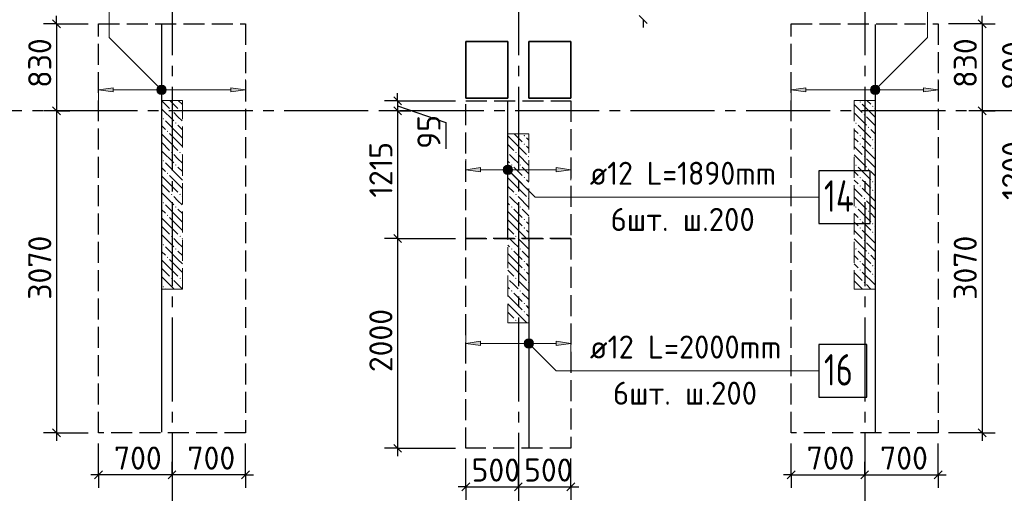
# Model space of a CAD drawing. Header units: millimetres. Extents: x 40580 to 1930067, y -240640 to 81020.
# Tile 113 of 256: x 477735 to 487117, y -216810 to -212295. Entities that reach past the tile are written whole.
import ezdxf

# ---------------------------------------------------------------- set-up
doc = ezdxf.new("R2010")
doc.units = ezdxf.units.MM
for name, pattern in [('______2', [270, 200, -70]), ('______5', [1100, 800, -100, 100, -100]), ('CENTER', [2, 1.25, -0.25, 0.25, -0.25])]:
    doc.linetypes.add(name, pattern=pattern)
for name, color, linetype, lineweight in [('Standard', 7, 'Continuous', 25), ('ДОП Верх по У', 7, 'Continuous', 25), ('ЖБ Перекрытие верхний уровень', 7, 'Continuous', 35), ('ОСИ', 7, 'CENTER', 15), ('Позиционная метка номер позиции', 7, 'Continuous', 13), ('Примечания', 7, 'Continuous', 13)]:
    doc.layers.add(name, color=color, linetype=linetype, lineweight=lineweight)
doc.layers.add('ЖБ Пилон', color=7, linetype='______2', lineweight=13, true_color=0xa0a0a0)
doc.styles.add('ISOCPEUR', font='isocpeur.ttf')

msp = doc.modelspace()

# ---------------------------------------------------------------- hatches: boundary and pattern name
at = {"layer": 'ДОП Верх по У', "linetype": 'Continuous', "lineweight": 13, "transparency": 33554687}
for points in [[(478626.8, -212983.9), (478486.8, -212963.9), (478626.8, -212943.9)], [(485226.8, -212983.9), (485086.8, -212963.9), (485226.8, -212943.9)], [(482126.8, -213745), (481986.8, -213725), (482126.8, -213705)], [(482126.8, -215401), (481986.8, -215381), (482126.8, -215361)]]:
    msp.add_hatch(color=7, dxfattribs=at).paths.add_polyline_path(points, flags=16)
for points in [[(479054.6, -212982.6), (479054.6, -212945.1), (479049.3, -212963.9)], [(479054.6, -212945.1), (479068.1, -212996.1), (479068.1, -212931.6)], [(479054.6, -212945.1), (479054.6, -212982.6), (479068.1, -212996.1)], [(479068.1, -212931.6), (479086.8, -213001.3), (479086.8, -212926.4)], [(479068.1, -212931.6), (479068.1, -212996.1), (479086.8, -213001.3)], [(479086.8, -212926.4), (479086.8, -213001.3), (479105.6, -212996.1)], [(479086.8, -212926.4), (479105.6, -212996.1), (479105.6, -212931.6)], [(479105.6, -212931.6), (479105.6, -212996.1), (479119.1, -212982.6)], [(479105.6, -212931.6), (479119.1, -212982.6), (479119.1, -212945.1)], [(479119.1, -212945.1), (479119.1, -212982.6), (479124.3, -212963.9)], [(479746.8, -212983.9), (479886.8, -212963.9), (479746.8, -212943.9)], [(485854.6, -212982.6), (485854.6, -212945.1), (485849.3, -212963.9)], [(485854.6, -212945.1), (485868.1, -212996.1), (485868.1, -212931.6)], [(485854.6, -212945.1), (485854.6, -212982.6), (485868.1, -212996.1)], [(485868.1, -212931.6), (485886.8, -213001.3), (485886.8, -212926.4)], [(485868.1, -212931.6), (485868.1, -212996.1), (485886.8, -213001.3)], [(485886.8, -212926.4), (485886.8, -213001.3), (485905.6, -212996.1)], [(485886.8, -212926.4), (485905.6, -212996.1), (485905.6, -212931.6)], [(485905.6, -212931.6), (485905.6, -212996.1), (485919.1, -212982.6)], [(485905.6, -212931.6), (485919.1, -212982.6), (485919.1, -212945.1)], [(485919.1, -212945.1), (485919.1, -212982.6), (485924.3, -212963.9)], [(486346.8, -212983.9), (486486.8, -212963.9), (486346.8, -212943.9)], [(482354.6, -213743.8), (482354.6, -213706.3), (482349.3, -213725)], [(482354.6, -213706.3), (482368.1, -213757.3), (482368.1, -213692.8)], [(482354.6, -213706.3), (482354.6, -213743.8), (482368.1, -213757.3)], [(482368.1, -213692.8), (482386.8, -213762.5), (482386.8, -213687.5)], [(482368.1, -213692.8), (482368.1, -213757.3), (482386.8, -213762.5)], [(482386.8, -213687.5), (482386.8, -213762.5), (482405.6, -213757.3)], [(482386.8, -213687.5), (482405.6, -213757.3), (482405.6, -213692.8)], [(482405.6, -213692.8), (482405.6, -213757.3), (482419.1, -213743.8)], [(482405.6, -213692.8), (482419.1, -213743.8), (482419.1, -213706.3)], [(482419.1, -213706.3), (482419.1, -213743.8), (482424.3, -213725)], [(482846.8, -213745), (482986.8, -213725), (482846.8, -213705)], [(482554.6, -215399.8), (482554.6, -215362.3), (482549.3, -215381)], [(482554.6, -215362.3), (482568.1, -215413.3), (482568.1, -215348.8)], [(482554.6, -215362.3), (482554.6, -215399.8), (482568.1, -215413.3)], [(482568.1, -215348.8), (482586.8, -215418.5), (482586.8, -215343.5)], [(482568.1, -215348.8), (482568.1, -215413.3), (482586.8, -215418.5)], [(482586.8, -215343.5), (482586.8, -215418.5), (482605.6, -215413.3)], [(482586.8, -215343.5), (482605.6, -215413.3), (482605.6, -215348.8)], [(482605.6, -215348.8), (482605.6, -215413.3), (482619.1, -215399.8)], [(482605.6, -215348.8), (482619.1, -215399.8), (482619.1, -215362.3)], [(482619.1, -215362.3), (482619.1, -215399.8), (482624.3, -215381)], [(482846.8, -215401), (482986.8, -215381), (482846.8, -215361)]]:
    msp.add_hatch(color=7, dxfattribs=at).paths.add_polyline_path(points)
at = {"layer": 'ЖБ Пилон', "linetype": 'Continuous', "lineweight": -3, "transparency": 33554687}
for points in [[(485737.3, -213080.7), (485743.8, -213074.2), (485750.3, -213080.7), (485743.8, -213087.2)], [(485857.3, -213120.7), (485863.8, -213114.2), (485870.3, -213120.7), (485863.8, -213127.2)], [(479097.3, -213240.7), (479103.8, -213234.2), (479110.3, -213240.7), (479103.8, -213247.2)], [(479177.3, -213160.7), (479183.8, -213154.2), (479190.3, -213160.7), (479183.8, -213167.2)], [(479257.3, -213160.7), (479263.8, -213154.2), (479270.3, -213160.7), (479263.8, -213167.2)], [(485777.3, -213200.7), (485783.8, -213194.2), (485790.3, -213200.7), (485783.8, -213207.2)], [(479217.3, -213280.7), (479223.8, -213274.2), (479230.3, -213280.7), (479223.8, -213287.2)], [(485697.3, -213280.7), (485703.8, -213274.2), (485710.3, -213280.7), (485703.8, -213287.2)], [(485817.3, -213320.7), (485823.8, -213314.2), (485830.3, -213320.7), (485823.8, -213327.2)], [(479137.3, -213360.7), (479143.8, -213354.2), (479150.3, -213360.7), (479143.8, -213367.2)], [(482537.3, -213400.7), (482543.8, -213394.2), (482550.3, -213400.7), (482543.8, -213407.2)], [(485737.3, -213400.7), (485743.8, -213394.2), (485750.3, -213400.7), (485743.8, -213407.2)], [(482537.3, -213480.7), (482543.8, -213474.2), (482550.3, -213480.7), (482543.8, -213487.2)], [(485737.3, -213480.7), (485743.8, -213474.2), (485750.3, -213480.7), (485743.8, -213487.2)], [(485857.3, -213440.7), (485863.8, -213434.2), (485870.3, -213440.7), (485863.8, -213447.2)], [(485857.3, -213520.7), (485863.8, -213514.2), (485870.3, -213520.7), (485863.8, -213527.2)], [(479177.3, -213560.7), (479183.8, -213554.2), (479190.3, -213560.7), (479183.8, -213567.2)], [(479257.3, -213560.7), (479263.8, -213554.2), (479270.3, -213560.7), (479263.8, -213567.2)], [(482386.8, -213557.3), (482390.3, -213560.7), (482386.8, -213564.2)], [(482457.3, -213560.7), (482463.8, -213554.2), (482470.3, -213560.7), (482463.8, -213567.2)], [(482577.3, -213600.7), (482583.8, -213594.2), (482586.8, -213597.3), (482586.8, -213604.2), (482583.8, -213607.2)], [(485777.3, -213600.7), (485783.8, -213594.2), (485790.3, -213600.7), (485783.8, -213607.2)], [(479097.3, -213640.7), (479103.8, -213634.2), (479110.3, -213640.7), (479103.8, -213647.2)], [(479217.3, -213680.7), (479223.8, -213674.2), (479230.3, -213680.7), (479223.8, -213687.2)], [(482417.3, -213680.7), (482423.8, -213674.2), (482430.3, -213680.7), (482423.8, -213687.2)], [(482497.3, -213680.7), (482503.8, -213674.2), (482510.3, -213680.7), (482503.8, -213687.2)], [(485697.3, -213680.7), (485703.8, -213674.2), (485710.3, -213680.7), (485703.8, -213687.2)], [(479137.3, -213760.7), (479143.8, -213754.2), (479150.3, -213760.7), (479143.8, -213767.2)], [(482537.3, -213800.7), (482543.8, -213794.2), (482550.3, -213800.7), (482543.8, -213807.2)], [(485737.3, -213800.7), (485743.8, -213794.2), (485750.3, -213800.7), (485743.8, -213807.2)], [(485817.3, -213720.7), (485823.8, -213714.2), (485830.3, -213720.7), (485823.8, -213727.2)], [(482537.3, -213880.7), (482543.8, -213874.2), (482550.3, -213880.7), (482543.8, -213887.2)], [(485737.3, -213880.7), (485743.8, -213874.2), (485750.3, -213880.7), (485743.8, -213887.2)], [(485857.3, -213840.7), (485863.8, -213834.2), (485870.3, -213840.7), (485863.8, -213847.2)], [(479177.3, -213960.7), (479183.8, -213954.2), (479190.3, -213960.7), (479183.8, -213967.2)], [(479257.3, -213960.7), (479263.8, -213954.2), (479270.3, -213960.7), (479263.8, -213967.2)], [(482386.8, -213957.3), (482390.3, -213960.7), (482386.8, -213964.2)], [(482457.3, -213960.7), (482463.8, -213954.2), (482470.3, -213960.7), (482463.8, -213967.2)], [(482577.3, -214000.7), (482583.8, -213994.2), (482586.8, -213997.3), (482586.8, -214004.2), (482583.8, -214007.2)], [(485777.3, -214000.7), (485783.8, -213994.2), (485790.3, -214000.7), (485783.8, -214007.2)], [(485857.3, -213920.7), (485863.8, -213914.2), (485870.3, -213920.7), (485863.8, -213927.2)], [(479097.3, -214040.7), (479103.8, -214034.2), (479110.3, -214040.7), (479103.8, -214047.2)], [(479217.3, -214080.7), (479223.8, -214074.2), (479230.3, -214080.7), (479223.8, -214087.2)], [(482417.3, -214080.7), (482423.8, -214074.2), (482430.3, -214080.7), (482423.8, -214087.2)], [(482497.3, -214080.7), (482503.8, -214074.2), (482510.3, -214080.7), (482503.8, -214087.2)], [(485697.3, -214080.7), (485703.8, -214074.2), (485710.3, -214080.7), (485703.8, -214087.2)], [(479137.3, -214160.7), (479143.8, -214154.2), (479150.3, -214160.7), (479143.8, -214167.2)], [(485817.3, -214120.7), (485823.8, -214114.2), (485830.3, -214120.7), (485823.8, -214127.2)], [(482537.3, -214200.7), (482543.8, -214194.2), (482550.3, -214200.7), (482543.8, -214207.2)], [(482537.3, -214280.7), (482543.8, -214274.2), (482550.3, -214280.7), (482543.8, -214287.2)], [(485737.3, -214200.7), (485743.8, -214194.2), (485750.3, -214200.7), (485743.8, -214207.2)], [(485737.3, -214280.7), (485743.8, -214274.2), (485750.3, -214280.7), (485743.8, -214287.2)], [(485857.3, -214240.7), (485863.8, -214234.2), (485870.3, -214240.7), (485863.8, -214247.2)], [(479177.3, -214360.7), (479183.8, -214354.2), (479190.3, -214360.7), (479183.8, -214367.2)], [(479257.3, -214360.7), (479263.8, -214354.2), (479270.3, -214360.7), (479263.8, -214367.2)], [(482386.8, -214357.3), (482390.3, -214360.7), (482386.8, -214364.2)], [(482457.3, -214360.7), (482463.8, -214354.2), (482470.3, -214360.7), (482463.8, -214367.2)], [(485857.3, -214320.7), (485863.8, -214314.2), (485870.3, -214320.7), (485863.8, -214327.2)], [(479097.3, -214440.7), (479103.8, -214434.2), (479110.3, -214440.7), (479103.8, -214447.2)], [(482577.3, -214400.7), (482583.8, -214394.2), (482586.8, -214397.3), (482586.8, -214404.2), (482583.8, -214407.2)], [(485777.3, -214400.7), (485783.8, -214394.2), (485790.3, -214400.7), (485783.8, -214407.2)], [(479137.3, -214560.7), (479143.8, -214554.2), (479150.3, -214560.7), (479143.8, -214567.2)], [(479217.3, -214480.7), (479223.8, -214474.2), (479230.3, -214480.7), (479223.8, -214487.2)], [(482417.3, -214480.7), (482423.8, -214474.2), (482430.3, -214480.7), (482423.8, -214487.2)], [(482497.3, -214480.7), (482503.8, -214474.2), (482510.3, -214480.7), (482503.8, -214487.2)], [(485697.3, -214480.7), (485703.8, -214474.2), (485710.3, -214480.7), (485703.8, -214487.2)], [(485817.3, -214520.7), (485823.8, -214514.2), (485830.3, -214520.7), (485823.8, -214527.2)], [(482537.3, -214600.7), (482543.8, -214594.2), (482550.3, -214600.7), (482543.8, -214607.2)], [(485737.3, -214600.7), (485743.8, -214594.2), (485750.3, -214600.7), (485743.8, -214607.2)], [(485857.3, -214640.7), (485863.8, -214634.2), (485870.3, -214640.7), (485863.8, -214647.2)], [(482537.3, -214680.7), (482543.8, -214674.2), (482550.3, -214680.7), (482543.8, -214687.2)], [(485737.3, -214680.7), (485743.8, -214674.2), (485750.3, -214680.7), (485743.8, -214687.2)], [(485857.3, -214720.7), (485863.8, -214714.2), (485870.3, -214720.7), (485863.8, -214727.2)], [(479097.3, -214840.7), (479103.8, -214834.2), (479110.3, -214840.7), (479103.8, -214847.2)], [(479177.3, -214760.7), (479183.8, -214754.2), (479190.3, -214760.7), (479183.8, -214767.2)], [(479257.3, -214760.7), (479263.8, -214754.2), (479270.3, -214760.7), (479263.8, -214767.2)], [(482386.8, -214757.3), (482390.3, -214760.7), (482386.8, -214764.2)], [(482457.3, -214760.7), (482463.8, -214754.2), (482470.3, -214760.7), (482463.8, -214767.2)], [(482577.3, -214800.7), (482583.8, -214794.2), (482586.8, -214797.3), (482586.8, -214804.2), (482583.8, -214807.2)], [(485777.3, -214800.7), (485783.8, -214794.2), (485790.3, -214800.7), (485783.8, -214807.2)], [(482417.3, -214880.7), (482423.8, -214874.2), (482430.3, -214880.7), (482423.8, -214887.2)], [(482497.3, -214880.7), (482503.8, -214874.2), (482510.3, -214880.7), (482503.8, -214887.2)], [(482537.3, -215000.7), (482543.8, -214994.2), (482550.3, -215000.7), (482543.8, -215007.2)], [(482537.3, -215080.7), (482543.8, -215074.2), (482550.3, -215080.7), (482543.8, -215087.2)], [(482386.8, -215157.3), (482390.3, -215160.7), (482386.8, -215164.2)], [(482457.3, -215160.7), (482463.8, -215154.2), (482470.3, -215160.7), (482463.8, -215167.2)]]:
    msp.add_hatch(color=7, dxfattribs=at).paths.add_polyline_path(points, flags=16)
at = {"layer": 'Позиционная метка номер позиции', "linetype": 'Continuous', "lineweight": 13, "transparency": 33554687}
for points in [[(479055, -212995.7), (479098.3, -212920.6), (479043.5, -212975.3)], [(479043.5, -212975.3), (479098.3, -212920.6), (479075.4, -212920.6)], [(479043.5, -212975.3), (479075.4, -212920.6), (479043.5, -212952.4)], [(479043.5, -212952.4), (479075.4, -212920.6), (479055, -212932)], [(479055, -212995.7), (479118.6, -212932), (479098.3, -212920.6)], [(479075.4, -213007.1), (479118.6, -212932), (479055, -212995.7)], [(479075.4, -213007.1), (479130.1, -212952.4), (479118.6, -212932)], [(479098.3, -213007.1), (479130.1, -212952.4), (479075.4, -213007.1)], [(479098.3, -213007.1), (479130.1, -212975.3), (479130.1, -212952.4)], [(485843.5, -212952.4), (485918.6, -212995.7), (485855, -212932)], [(485843.5, -212975.3), (485898.3, -213007.1), (485843.5, -212952.4)], [(485843.5, -212952.4), (485898.3, -213007.1), (485918.6, -212995.7)], [(485855, -212932), (485930.1, -212975.3), (485875.4, -212920.6)], [(485855, -212932), (485918.6, -212995.7), (485930.1, -212975.3)], [(485875.4, -212920.6), (485930.1, -212975.3), (485930.1, -212952.4)], [(485875.4, -212920.6), (485930.1, -212952.4), (485898.3, -212920.6)], [(485898.3, -212920.6), (485930.1, -212952.4), (485918.6, -212932)], [(479130.1, -212975.3), (479098.3, -213007.1), (479118.6, -212995.7)], [(485875.4, -213007.1), (485843.5, -212975.3), (485855, -212995.7)], [(485843.5, -212975.3), (485875.4, -213007.1), (485898.3, -213007.1)], [(482343.5, -213713.6), (482375.4, -213681.7), (482355, -213693.2)], [(482375.4, -213681.7), (482343.5, -213713.6), (482343.5, -213736.5)], [(482375.4, -213681.7), (482343.5, -213736.5), (482398.3, -213681.7)], [(482398.3, -213681.7), (482343.5, -213736.5), (482355, -213756.8)], [(482398.3, -213681.7), (482355, -213756.8), (482418.6, -213693.2)], [(482418.6, -213693.2), (482355, -213756.8), (482375.4, -213768.3)], [(482418.6, -213693.2), (482375.4, -213768.3), (482430.1, -213713.6)], [(482430.1, -213713.6), (482375.4, -213768.3), (482398.3, -213768.3)], [(482430.1, -213713.6), (482398.3, -213768.3), (482430.1, -213736.5)], [(482430.1, -213736.5), (482398.3, -213768.3), (482418.6, -213756.8)], [(482543.5, -215369.6), (482575.4, -215337.7), (482555, -215349.2)], [(482575.4, -215337.7), (482543.5, -215369.6), (482543.5, -215392.5)], [(482575.4, -215337.7), (482543.5, -215392.5), (482598.3, -215337.7)], [(482598.3, -215337.7), (482543.5, -215392.5), (482555, -215412.8)], [(482598.3, -215337.7), (482555, -215412.8), (482618.6, -215349.2)], [(482618.6, -215349.2), (482555, -215412.8), (482575.4, -215424.3)], [(482618.6, -215349.2), (482575.4, -215424.3), (482630.1, -215369.6)], [(482630.1, -215369.6), (482575.4, -215424.3), (482598.3, -215424.3)], [(482630.1, -215369.6), (482598.3, -215424.3), (482630.1, -215392.5)], [(482630.1, -215392.5), (482598.3, -215424.3), (482618.6, -215412.8)]]:
    msp.add_hatch(color=7, dxfattribs=at).paths.add_polyline_path(points)

# ---------------------------------------------------------------- linework, layer by layer
at = {"layer": 'Standard', "color": 7, "linetype": 'Continuous', "lineweight": 25, "transparency": 33554687}
for p, q in [((478049.3, -212296.4), (478124.3, -212371.4)), ((483639.5, -212256.4), (483714.5, -212331.4)), ((486867.8, -212296.4), (486942.8, -212371.4)), ((481299.3, -213031.5), (481374.3, -213106.5)), ((478049.3, -213126.4), (478124.3, -213201.3)), ((481299.3, -213126.4), (481374.3, -213201.3)), ((486867.8, -213126.4), (486942.8, -213201.3)), ((481299.3, -214343.5), (481374.3, -214418.5)), ((478049.3, -216196.4), (478124.3, -216271.4)), ((486867.8, -216196.4), (486942.8, -216271.4)), ((481299.3, -216343.5), (481374.3, -216418.5)), ((478524.3, -216596.4), (478449.3, -216671.4)), ((479224.3, -216596.4), (479149.3, -216671.4)), ((479924.3, -216596.4), (479849.3, -216671.4)), ((485049.3, -216671.4), (485124.3, -216596.4)), ((485749.3, -216671.4), (485824.3, -216596.4)), ((486449.3, -216671.4), (486524.3, -216596.4)), ((481949.3, -216785.4), (482024.3, -216710.4)), ((482449.3, -216785.4), (482524.3, -216710.4)), ((482949.3, -216785.4), (483024.3, -216710.4))]:
    msp.add_line(p, q, dxfattribs=at)
at = {"layer": 'Standard', "color": 7, "linetype": 'Continuous', "lineweight": -3, "transparency": 33554687}
for p, q in [((478086.8, -212333.9), (478086.8, -212258.9)), ((483677, -212293.9), (483677, -212368.9)), ((486905.3, -212333.9), (486905.3, -212258.9)), ((481336.8, -213069), (481336.8, -212994)), ((481336.8, -213069), (481336.8, -213163.9)), ((481336.8, -213116.4), (481794.7, -213275.5)), ((478086.8, -213163.9), (478086.8, -216233.9)), ((486905.3, -213163.9), (486905.3, -216233.9)), ((481794.7, -213275.5), (481794.7, -213525.6)), ((478086.8, -216233.9), (478086.8, -216308.9)), ((486905.3, -216233.9), (486905.3, -216308.9)), ((481336.8, -216381), (481336.8, -216456)), ((478486.8, -216633.9), (478411.8, -216633.9)), ((479186.8, -216633.9), (478486.8, -216633.9)), ((479886.8, -216633.9), (479186.8, -216633.9)), ((479886.8, -216633.9), (479961.8, -216633.9)), ((485086.8, -216633.9), (485011.8, -216633.9)), ((485086.8, -216633.9), (485786.8, -216633.9)), ((485786.8, -216633.9), (486486.8, -216633.9)), ((486486.8, -216633.9), (486561.8, -216633.9)), ((481986.8, -216747.9), (481911.8, -216747.9)), ((481986.8, -216747.9), (482486.8, -216747.9)), ((482486.8, -216747.9), (482986.8, -216747.9)), ((482986.8, -216747.9), (483061.8, -216747.9))]:
    msp.add_line(p, q, dxfattribs=at)
at = {"layer": 'Standard', "color": 251, "linetype": 'Continuous', "lineweight": -3, "true_color": 0x656565, "transparency": 33554687}
for p, q in [((478086.8, -212333.9), (477961.8, -212333.9)), ((478086.8, -212333.9), (478211.8, -212333.9)), ((478086.8, -212333.9), (478386.8, -212333.9)), ((486905.3, -212333.9), (486586.8, -212333.9)), ((486905.3, -212333.9), (486780.3, -212333.9)), ((486905.3, -212333.9), (487030.3, -212333.9)), ((481336.8, -213069), (481211.8, -213069)), ((481336.8, -213069), (481461.8, -213069)), ((481336.8, -213069), (481886.8, -213069)), ((478086.8, -213163.9), (477961.8, -213163.9)), ((478086.8, -213163.9), (478073.5, -213163.9)), ((478086.8, -213163.9), (478211.8, -213163.9)), ((481336.8, -213163.9), (481211.8, -213163.9)), ((481336.8, -213163.9), (481300, -213163.9)), ((481336.8, -213163.9), (481461.8, -213163.9)), ((486905.3, -213163.9), (486780.3, -213163.9)), ((486905.3, -213163.9), (487030.3, -213163.9)), ((486905.3, -213163.9), (486905.3, -213163.9)), ((481336.8, -214381), (481211.8, -214381)), ((481336.8, -214381), (481461.8, -214381)), ((478086.8, -216233.9), (477961.8, -216233.9)), ((478086.8, -216233.9), (478211.8, -216233.9)), ((478086.8, -216233.9), (478386.8, -216233.9)), ((486905.3, -216233.9), (486586.8, -216233.9)), ((486905.3, -216233.9), (486780.3, -216233.9)), ((486905.3, -216233.9), (487030.3, -216233.9)), ((478486.8, -216633.9), (478486.8, -216333.9)), ((479886.8, -216633.9), (479886.8, -216333.9)), ((485086.8, -216633.9), (485086.8, -216333.9)), ((486486.8, -216633.9), (486486.8, -216333.9)), ((481336.8, -216381), (481211.8, -216381)), ((481336.8, -216381), (481461.8, -216381)), ((481336.8, -216381), (481886.8, -216381)), ((478486.8, -216633.9), (478486.8, -216508.9)), ((479186.8, -216633.9), (479186.8, -216508.9)), ((479886.8, -216633.9), (479886.8, -216508.9)), ((481986.8, -216747.9), (481986.8, -216477.9)), ((482986.8, -216747.9), (482986.8, -216477.9)), ((485086.8, -216633.9), (485086.8, -216508.9)), ((485786.8, -216633.9), (485786.8, -216508.9)), ((486486.8, -216633.9), (486486.8, -216508.9)), ((478486.8, -216633.9), (478486.8, -216758.9)), ((479186.8, -216633.9), (479186.8, -216758.9)), ((479186.8, -216633.9), (479186.8, -216633.9)), ((479886.8, -216633.9), (479886.8, -216758.9)), ((481986.8, -216747.9), (481986.8, -216622.9)), ((482486.8, -216747.9), (482486.8, -216622.9)), ((482986.8, -216747.9), (482986.8, -216622.9)), ((485086.8, -216633.9), (485086.8, -216758.9)), ((485786.8, -216633.9), (485786.8, -216758.9)), ((485786.8, -216633.9), (485786.8, -216633.9)), ((486486.8, -216633.9), (486486.8, -216758.9)), ((481986.8, -216747.9), (481986.8, -216872.9)), ((482486.8, -216747.9), (482486.8, -216872.9)), ((482486.8, -216747.9), (482486.8, -216747.9)), ((482986.8, -216747.9), (482986.8, -216872.9))]:
    msp.add_line(p, q, dxfattribs=at)
at = {"layer": 'Standard', "color": 7, "linetype": 'Continuous', "lineweight": -3, "transparency": 33554687}
for points in [[(478086.8, -212333.9), (478086.8, -213038.1), (478086.8, -213038.1), (478086.8, -213163.9)], [(486905.3, -212333.9), (486905.3, -213032.8), (486905.3, -213032.8), (486905.3, -213163.9)], [(481336.8, -213163.9), (481336.8, -214061.6), (481336.8, -214061.6), (481336.8, -214381)], [(481336.8, -214381), (481336.8, -215583.4), (481336.8, -215583.4), (481336.8, -216381)]]:
    msp.add_lwpolyline(points, dxfattribs=at)
at = {"layer": 'Standard', "color": 251, "linetype": 'Continuous', "lineweight": -3, "true_color": 0x656565, "transparency": 33554687}
msp.add_lwpolyline([(481336.8, -214381), (481600.8, -214381), (481600.8, -214381), (481886.8, -214381)], dxfattribs=at)
at = {"layer": 'ДОП Верх по У', "color": 7, "linetype": 'Continuous', "lineweight": -3, "transparency": 33554687}
for p, q in [((479086.8, -212339.9), (479086.8, -216227.9)), ((485886.8, -212339.9), (485886.8, -216227.9)), ((482386.8, -214375), (482386.8, -213075)), ((482586.8, -214387), (482586.8, -216375))]:
    msp.add_line(p, q, dxfattribs=at)
at = {"layer": 'ДОП Верх по У', "color": 251, "linetype": 'Continuous', "lineweight": 13, "true_color": 0x494949, "transparency": 33554687}
for p, q in [((478486.8, -212963.9), (478486.8, -212863.9)), ((479886.8, -212963.9), (479886.8, -212863.9)), ((485086.8, -212963.9), (485086.8, -212863.9)), ((486486.8, -212963.9), (486486.8, -212863.9)), ((478486.8, -212963.9), (478626.8, -212943.9)), ((478626.8, -212943.9), (478626.8, -212983.9)), ((479086.8, -212926.4), (479086.8, -212926.4)), ((479886.8, -212963.9), (479746.8, -212943.9)), ((479746.8, -212943.9), (479746.8, -212983.9)), ((485086.8, -212963.9), (485226.8, -212943.9)), ((485226.8, -212943.9), (485226.8, -212983.9)), ((485886.8, -212926.4), (485886.8, -212926.4)), ((486486.8, -212963.9), (486346.8, -212943.9)), ((486346.8, -212943.9), (486346.8, -212983.9)), ((478626.8, -212983.9), (478486.8, -212963.9)), ((478486.8, -212963.9), (478486.8, -213063.9)), ((478486.8, -212963.9), (478486.8, -212963.9)), ((478626.8, -212963.9), (479056.8, -212963.9)), ((479086.8, -213001.3), (479086.8, -213001.3)), ((479116.8, -212963.9), (479746.8, -212963.9)), ((479746.8, -212983.9), (479886.8, -212963.9)), ((479886.8, -212963.9), (479886.8, -213063.9)), ((479886.8, -212963.9), (479886.8, -212963.9)), ((485226.8, -212983.9), (485086.8, -212963.9)), ((485086.8, -212963.9), (485086.8, -213063.9)), ((485086.8, -212963.9), (485086.8, -212963.9)), ((485226.8, -212963.9), (485856.8, -212963.9)), ((485886.8, -213001.3), (485886.8, -213001.3)), ((485916.8, -212963.9), (486346.8, -212963.9)), ((486346.8, -212983.9), (486486.8, -212963.9)), ((486486.8, -212963.9), (486486.8, -213063.9)), ((486486.8, -212963.9), (486486.8, -212963.9)), ((481986.8, -213725), (481986.8, -213625)), ((481986.8, -213725), (482126.8, -213705)), ((482126.8, -213705), (482126.8, -213745)), ((482386.8, -213687.5), (482386.8, -213687.5)), ((482986.8, -213725), (482846.8, -213705)), ((482846.8, -213705), (482846.8, -213745)), ((482986.8, -213725), (482986.8, -213625)), ((482126.8, -213745), (481986.8, -213725)), ((481986.8, -213725), (481986.8, -213825)), ((481986.8, -213725), (481986.8, -213725)), ((482126.8, -213725), (482356.8, -213725)), ((482386.8, -213762.5), (482386.8, -213762.5)), ((482416.8, -213725), (482846.8, -213725)), ((482846.8, -213745), (482986.8, -213725)), ((482986.8, -213725), (482986.8, -213825)), ((482986.8, -213725), (482986.8, -213725)), ((481986.8, -215381), (481986.8, -215281)), ((482986.8, -215381), (482986.8, -215281)), ((481986.8, -215381), (482126.8, -215361)), ((482126.8, -215401), (481986.8, -215381)), ((481986.8, -215381), (481986.8, -215481)), ((481986.8, -215381), (481986.8, -215381)), ((482126.8, -215361), (482126.8, -215401)), ((482126.8, -215381), (482556.8, -215381)), ((482586.8, -215343.5), (482586.8, -215343.5)), ((482616.8, -215381), (482846.8, -215381)), ((482986.8, -215381), (482846.8, -215361)), ((482846.8, -215361), (482846.8, -215401)), ((482846.8, -215401), (482986.8, -215381)), ((482986.8, -215381), (482986.8, -215481)), ((482986.8, -215381), (482986.8, -215381)), ((482586.8, -215418.5), (482586.8, -215418.5))]:
    msp.add_line(p, q, dxfattribs=at)
at = {"layer": 'ДОП Верх по У', "color": 7, "linetype": 'Continuous', "lineweight": 13, "transparency": 33554687}
for p, q in [((483148.4, -213986.6), (485190.4, -213986.6)), ((483148.4, -215642.6), (485234.4, -215642.6))]:
    msp.add_line(p, q, dxfattribs=at)
at = {"layer": 'ДОП Верх по У', "color": 7, "linetype": 'Continuous', "lineweight": 25, "transparency": 33554687}
for points in [[(485348.4, -214236.6), (485838.4, -214236.6), (485838.4, -213736.6), (485348.4, -213736.6), (485348.4, -214236.6)], [(485348.4, -215892.6), (485808.4, -215892.6), (485808.4, -215392.6), (485348.4, -215392.6), (485348.4, -215892.6)]]:
    msp.add_lwpolyline(points, dxfattribs=at)
at = {"layer": 'ДОП Верх по У', "color": 251, "linetype": 'Continuous', "lineweight": 13, "true_color": 0x494949, "transparency": 33554687}
for centre in [(479086.8, -212963.9), (485886.8, -212963.9), (482386.8, -213725), (482586.8, -215381)]:
    msp.add_circle(centre, 37.5, dxfattribs=at)
at = {"layer": 'ЖБ Перекрытие верхний уровень', "transparency": 33554687}
for p, q in [((482386.8, -212504), (481986.8, -212504)), ((481986.8, -212504), (481986.8, -213044)), ((482386.8, -213044), (482386.8, -212504)), ((482986.8, -212504), (482586.8, -212504)), ((482586.8, -212504), (482586.8, -213044)), ((482986.8, -213044), (482986.8, -212504)), ((481986.8, -213044), (482386.8, -213044)), ((482586.8, -213044), (482986.8, -213044))]:
    msp.add_line(p, q, dxfattribs=at)
at = {"layer": 'ЖБ Пилон', "color": 253, "linetype": '______2', "lineweight": 13, "true_color": 0xa0a0a0, "transparency": 33554687}
for p, q in [((479086.8, -213063.9), (479086.8, -214863.9)), ((479286.8, -213063.9), (479086.8, -213063.9)), ((479286.8, -214863.9), (479286.8, -213063.9)), ((485686.8, -213063.9), (485686.8, -214863.9)), ((485886.8, -213063.9), (485686.8, -213063.9)), ((485886.8, -214863.9), (485886.8, -213063.9)), ((482386.8, -213383.9), (482386.8, -215183.9)), ((482586.8, -213383.9), (482386.8, -213383.9)), ((482586.8, -215183.9), (482586.8, -213383.9)), ((479086.8, -214863.9), (479286.8, -214863.9)), ((485686.8, -214863.9), (485886.8, -214863.9)), ((482386.8, -215183.9), (482586.8, -215183.9))]:
    msp.add_line(p, q, dxfattribs=at)
at = {"layer": 'ЖБ Пилон', "color": 9, "linetype": 'Continuous', "lineweight": -3, "true_color": 0xc7c7c7, "transparency": 33554687}
for p, q in [((479086.8, -213143.8), (479203.8, -213260.7)), ((479086.9, -213063.9), (479163.8, -213140.7)), ((479166.9, -213063.9), (479243.8, -213140.7)), ((479246.9, -213063.9), (479286.8, -213103.8)), ((485686.8, -213103.8), (485763.8, -213180.7)), ((485763.8, -213100.7), (485883.8, -213220.7)), ((485843.8, -213100.7), (485806.9, -213063.9)), ((485883.8, -213140.7), (485886.8, -213143.8)), ((479243.8, -213220.7), (479203.8, -213180.7)), ((479283.8, -213260.7), (479243.8, -213220.7)), ((479283.8, -213180.7), (479286.8, -213183.8)), ((485686.8, -213183.8), (485803.8, -213300.7)), ((485803.8, -213220.7), (485886.8, -213303.8)), ((479086.8, -213303.8), (479123.8, -213340.7)), ((479243.8, -213380.7), (479123.8, -213260.7)), ((479243.8, -213300.7), (479286.8, -213343.8)), ((485723.8, -213300.7), (485843.8, -213420.7)), ((479163.8, -213460.7), (479086.8, -213383.8)), ((479163.8, -213380.7), (479243.8, -213460.7)), ((479243.8, -213380.7), (479286.8, -213423.8)), ((482386.8, -213403.8), (482443.8, -213460.7)), ((482446.9, -213383.9), (482523.8, -213460.7)), ((482586.8, -213443.8), (482563.8, -213420.7)), ((485686.8, -213343.8), (485723.8, -213380.7)), ((485686.8, -213423.8), (485723.8, -213460.7)), ((485803.8, -213460.7), (485763.8, -213420.7)), ((485886.8, -213383.8), (485843.8, -213340.7)), ((479086.8, -213463.8), (479163.8, -213540.7)), ((479163.8, -213460.7), (479243.8, -213540.7)), ((479243.8, -213460.7), (479286.8, -213503.8)), ((482386.8, -213483.8), (482443.8, -213540.7)), ((482443.8, -213460.7), (482563.8, -213580.7)), ((482563.8, -213500.7), (482586.8, -213523.8)), ((485686.8, -213503.8), (485763.8, -213580.7)), ((485763.8, -213500.7), (485883.8, -213620.7)), ((485843.8, -213500.7), (485803.8, -213460.7)), ((485883.8, -213460.7), (485886.8, -213463.8)), ((479086.8, -213543.8), (479203.8, -213660.7)), ((479243.8, -213620.7), (479203.8, -213580.7)), ((479283.8, -213580.7), (479286.8, -213583.8)), ((482443.8, -213620.7), (482403.8, -213580.7)), ((482483.8, -213580.7), (482586.8, -213683.8)), ((485686.8, -213583.8), (485803.8, -213700.7)), ((485883.8, -213540.7), (485886.8, -213543.8)), ((479086.8, -213703.8), (479123.8, -213740.7)), ((479243.8, -213780.7), (479123.8, -213660.7)), ((479283.8, -213660.7), (479243.8, -213620.7)), ((479243.8, -213700.7), (479286.8, -213743.8)), ((482386.8, -213643.8), (482403.8, -213660.7)), ((482483.8, -213660.7), (482443.8, -213620.7)), ((482443.8, -213700.7), (482523.8, -213780.7)), ((482523.8, -213700.7), (482586.8, -213763.8)), ((485723.8, -213700.7), (485843.8, -213820.7)), ((485803.8, -213620.7), (485886.8, -213703.8)), ((479163.8, -213860.7), (479086.8, -213783.8)), ((479163.8, -213780.7), (479243.8, -213860.7)), ((479243.8, -213780.7), (479286.8, -213823.8)), ((482443.8, -213780.7), (482386.8, -213723.8)), ((482386.8, -213803.8), (482443.8, -213860.7)), ((482443.8, -213780.7), (482523.8, -213860.7)), ((485686.8, -213743.8), (485723.8, -213780.7)), ((485886.8, -213783.8), (485843.8, -213740.7)), ((479086.8, -213863.8), (479163.8, -213940.7)), ((479163.8, -213860.7), (479243.8, -213940.7)), ((479243.8, -213860.7), (479286.8, -213903.8)), ((482386.8, -213883.8), (482443.8, -213940.7)), ((482443.8, -213860.7), (482563.8, -213980.7)), ((482586.8, -213843.8), (482563.8, -213820.7)), ((482563.8, -213900.7), (482586.8, -213923.8)), ((485686.8, -213823.8), (485723.8, -213860.7)), ((485803.8, -213860.7), (485763.8, -213820.7)), ((485763.8, -213900.7), (485883.8, -214020.7)), ((485843.8, -213900.7), (485803.8, -213860.7)), ((485883.8, -213860.7), (485886.8, -213863.8)), ((479086.8, -213943.8), (479203.8, -214060.7)), ((479243.8, -214020.7), (479203.8, -213980.7)), ((479283.8, -213980.7), (479286.8, -213983.8)), ((482443.8, -214020.7), (482403.8, -213980.7)), ((482483.8, -213980.7), (482586.8, -214083.8)), ((485686.8, -213903.8), (485763.8, -213980.7)), ((485686.8, -213983.8), (485803.8, -214100.7)), ((485883.8, -213940.7), (485886.8, -213943.8)), ((479243.8, -214180.7), (479123.8, -214060.7)), ((479283.8, -214060.7), (479243.8, -214020.7)), ((482386.8, -214043.8), (482403.8, -214060.7)), ((482483.8, -214060.7), (482443.8, -214020.7)), ((485803.8, -214020.7), (485886.8, -214103.8)), ((479086.8, -214103.8), (479123.8, -214140.7)), ((479163.8, -214180.7), (479243.8, -214260.7)), ((479243.8, -214100.7), (479286.8, -214143.8)), ((479243.8, -214180.7), (479286.8, -214223.8)), ((482443.8, -214180.7), (482386.8, -214123.8)), ((482443.8, -214100.7), (482523.8, -214180.7)), ((482443.8, -214180.7), (482523.8, -214260.7)), ((482523.8, -214100.7), (482586.8, -214163.8)), ((485686.8, -214143.8), (485723.8, -214180.7)), ((485723.8, -214100.7), (485843.8, -214220.7)), ((485886.8, -214183.8), (485843.8, -214140.7)), ((479163.8, -214260.7), (479086.8, -214183.8)), ((479086.8, -214263.8), (479163.8, -214340.7)), ((479163.8, -214260.7), (479243.8, -214340.7)), ((479243.8, -214260.7), (479286.8, -214303.8)), ((482386.8, -214203.8), (482443.8, -214260.7)), ((482443.8, -214260.7), (482563.8, -214380.7)), ((482586.8, -214243.8), (482563.8, -214220.7)), ((485686.8, -214223.8), (485723.8, -214260.7)), ((485803.8, -214260.7), (485763.8, -214220.7)), ((485843.8, -214300.7), (485803.8, -214260.7)), ((485883.8, -214260.7), (485886.8, -214263.8)), ((479086.8, -214343.8), (479203.8, -214460.7)), ((482386.8, -214283.8), (482443.8, -214340.7)), ((482563.8, -214300.7), (482586.8, -214323.8)), ((485686.8, -214303.8), (485763.8, -214380.7)), ((485763.8, -214300.7), (485883.8, -214420.7)), ((485883.8, -214340.7), (485886.8, -214343.8)), ((479243.8, -214580.7), (479123.8, -214460.7)), ((479243.8, -214420.7), (479203.8, -214380.7)), ((479283.8, -214460.7), (479243.8, -214420.7)), ((479283.8, -214380.7), (479286.8, -214383.8)), ((482386.8, -214443.8), (482403.8, -214460.7)), ((482443.8, -214420.7), (482403.8, -214380.7)), ((482483.8, -214460.7), (482443.8, -214420.7)), ((482483.8, -214380.7), (482586.8, -214483.8)), ((485686.8, -214383.8), (485803.8, -214500.7)), ((485803.8, -214420.7), (485886.8, -214503.8)), ((479086.8, -214503.8), (479123.8, -214540.7)), ((479243.8, -214500.7), (479286.8, -214543.8)), ((482443.8, -214580.7), (482386.8, -214523.8)), ((482443.8, -214500.7), (482523.8, -214580.7)), ((482523.8, -214500.7), (482586.8, -214563.8)), ((485686.8, -214543.8), (485723.8, -214580.7)), ((485723.8, -214500.7), (485843.8, -214620.7)), ((485886.8, -214583.8), (485843.8, -214540.7)), ((479163.8, -214660.7), (479086.8, -214583.8)), ((479163.8, -214580.7), (479243.8, -214660.7)), ((479243.8, -214580.7), (479286.8, -214623.8)), ((482386.8, -214603.8), (482443.8, -214660.7)), ((482443.8, -214580.7), (482523.8, -214660.7)), ((482586.8, -214643.8), (482563.8, -214620.7)), ((485686.8, -214623.8), (485723.8, -214660.7)), ((485803.8, -214660.7), (485763.8, -214620.7)), ((479086.8, -214663.8), (479163.8, -214740.7)), ((479086.8, -214743.8), (479203.8, -214860.7)), ((479163.8, -214660.7), (479243.8, -214740.7)), ((479243.8, -214660.7), (479286.8, -214703.8)), ((482386.8, -214683.8), (482443.8, -214740.7)), ((482443.8, -214660.7), (482563.8, -214780.7)), ((482563.8, -214700.7), (482586.8, -214723.8)), ((485686.8, -214703.8), (485763.8, -214780.7)), ((485763.8, -214700.7), (485883.8, -214820.7)), ((485843.8, -214700.7), (485803.8, -214660.7)), ((485883.8, -214660.7), (485886.8, -214663.8)), ((485883.8, -214740.7), (485886.8, -214743.8)), ((479243.8, -214820.7), (479203.8, -214780.7)), ((479283.8, -214860.7), (479243.8, -214820.7)), ((479283.8, -214780.7), (479286.8, -214783.8)), ((482443.8, -214820.7), (482403.8, -214780.7)), ((482483.8, -214860.7), (482443.8, -214820.7)), ((482483.8, -214780.7), (482586.8, -214883.8)), ((485686.8, -214783.8), (485766.9, -214863.9)), ((485803.8, -214820.7), (485846.9, -214863.9)), ((479126.9, -214863.9), (479123.8, -214860.7)), ((482386.8, -214843.8), (482403.8, -214860.7)), ((482443.8, -214980.7), (482386.8, -214923.8)), ((482443.8, -214900.7), (482523.8, -214980.7)), ((482523.8, -214900.7), (482586.8, -214963.8)), ((482386.8, -215003.8), (482443.8, -215060.7)), ((482443.8, -214980.7), (482523.8, -215060.7)), ((482586.8, -215043.8), (482563.8, -215020.7)), ((482386.8, -215083.8), (482443.8, -215140.7)), ((482443.8, -215060.7), (482563.8, -215180.7)), ((482563.8, -215100.7), (482586.8, -215123.8)), ((482406.9, -215183.9), (482403.8, -215180.7)), ((482483.8, -215180.7), (482486.9, -215183.9))]:
    msp.add_line(p, q, dxfattribs=at)
at = {"layer": 'ОСИ', "color": 8, "linetype": '______5', "lineweight": -3, "transparency": 33554687}
for p, q in [((479186.8, -205233.9), (479186.8, -224293.9)), ((482486.8, -205233.9), (482486.8, -224293.9)), ((485786.8, -205233.9), (485786.8, -224293.9)), ((504156.8, -213163.9), (458846.8, -213163.9))]:
    msp.add_line(p, q, dxfattribs=at)
at = {"layer": 'Позиционная метка номер позиции', "color": 7, "linetype": 'Continuous', "lineweight": 13, "transparency": 33554687}
for p, q in [((479055, -212932), (479055, -212932)), ((479118.6, -212932), (479118.6, -212932)), ((485855, -212932), (485855, -212932)), ((485918.6, -212932), (485918.6, -212932)), ((479055, -212995.7), (479055, -212995.7)), ((479118.6, -212995.7), (479118.6, -212995.7)), ((485855, -212995.7), (485855, -212995.7)), ((485918.6, -212995.7), (485918.6, -212995.7)), ((482355, -213693.2), (482355, -213693.2)), ((482418.6, -213693.2), (482418.6, -213693.2)), ((482355, -213756.8), (482355, -213756.8)), ((482418.6, -213756.8), (482418.6, -213756.8)), ((482555, -215349.2), (482555, -215349.2)), ((482618.6, -215349.2), (482618.6, -215349.2)), ((482555, -215412.8), (482555, -215412.8)), ((482618.6, -215412.8), (482618.6, -215412.8))]:
    msp.add_line(p, q, dxfattribs=at)
for points in [[(479086.8, -212963.9), (478586.8, -212463.9), (478586.8, -211373.9), (481186.8, -211373.9)], [(485886.8, -212963.9), (486386.8, -212463.9), (486386.8, -211373.9), (483786.8, -211373.9)], [(482386.8, -213725), (482648.4, -213986.6), (485348.4, -213986.6)], [(482586.8, -215381), (482848.4, -215642.6), (485348.4, -215642.6)]]:
    msp.add_lwpolyline(points, dxfattribs=at)
for centre in [(479086.8, -212963.9), (485886.8, -212963.9), (482386.8, -213725), (482586.8, -215381)]:
    msp.add_circle(centre, 45, dxfattribs=at)
at = {"layer": 'Примечания', "color": 7, "linetype": '______2', "lineweight": -3, "transparency": 33554687}
for p, q in [((478486.8, -212333.9), (479886.8, -212333.9)), ((478486.8, -216233.9), (478486.8, -212333.9)), ((479886.8, -212333.9), (479886.8, -216233.9)), ((485086.8, -212333.9), (486486.8, -212333.9)), ((485086.8, -216233.9), (485086.8, -212333.9)), ((486486.8, -212333.9), (486486.8, -216233.9)), ((481986.8, -213069), (482986.8, -213069)), ((481986.8, -214381), (481986.8, -213069)), ((482986.8, -213069), (482986.8, -214381)), ((482986.8, -214381), (481986.8, -214381)), ((481986.8, -214381), (482986.8, -214381)), ((481986.8, -216381), (481986.8, -214381)), ((482986.8, -214381), (482986.8, -216381)), ((479886.8, -216233.9), (478486.8, -216233.9)), ((486486.8, -216233.9), (485086.8, -216233.9)), ((482986.8, -216381), (481986.8, -216381))]:
    msp.add_line(p, q, dxfattribs=at)

# ---------------------------------------------------------------- texts
at = {"layer": 'Standard', "color": 7, "linetype": 'Continuous', "lineweight": 25, "transparency": 33554687, "char_height": 220, "attachment_point": 7, "rotation": 90, "style": 'ISOCPEUR'}
for s, insert, width in [('830', (478036.8, -212944.3), 516.396), ('830', (486855.3, -212944.3), 516.396), ('800', (487315.9, -212967.2), 531.96), ('95', (481744.7, -213525.6), 375.735), ('1215', (481286.8, -213991.3), 563.271), ('1200', (487315.9, -214014.1), 625.735), ('3070', (478036.8, -214964.7), 657.046), ('3070', (486855.3, -214964.7), 657.046), ('2000', (481286.8, -215654.7), 672.628)]:
    msp.add_mtext(s, dxfattribs=dict(at, insert=insert, width=width))
at = {"layer": 'Standard', "color": 7, "linetype": 'Continuous', "lineweight": 25, "transparency": 33554687, "char_height": 220, "attachment_point": 7, "style": 'ISOCPEUR'}
for s, insert, width in [('700', (478633.5, -216583.9), 531.973), ('700', (479333.5, -216583.9), 531.973), ('700', (485233.5, -216583.9), 531.973), ('700', (485933.5, -216583.9), 531.973), ('500', (482041.3, -216697.9), 516.396), ('500', (482541.3, -216697.9), 516.396)]:
    msp.add_mtext(s, dxfattribs=dict(at, insert=insert, width=width))
at = {"layer": 'ДОП Верх по У', "color": 7, "linetype": 'Continuous', "lineweight": 13, "transparency": 33554687, "attachment_point": 7, "style": 'ISOCPEUR'}
for s, insert, char_height, width in [('\\W0.94;ø12 L=1890mm ', (483168.4, -213869.3), 220, 2105.673), ('\\W0.76;14', (485398.4, -214126.6), 300, 504.567), ('\\W0.97;6шт. ш.200 ', (483366.4, -214309.3), 220, 1713.197), ('\\W0.96;ø12 L=2000mm ', (483168.4, -215525.3), 220, 2152.025), ('\\W0.75;16', (485398.4, -215782.6), 300, 472.649), ('\\W0.97;6шт. ш.200 ', (483388.4, -215965.3), 220, 1713.197)]:
    msp.add_mtext(s, dxfattribs=dict(at, insert=insert, char_height=char_height, width=width))

doc.saveas('drawing.dxf')
